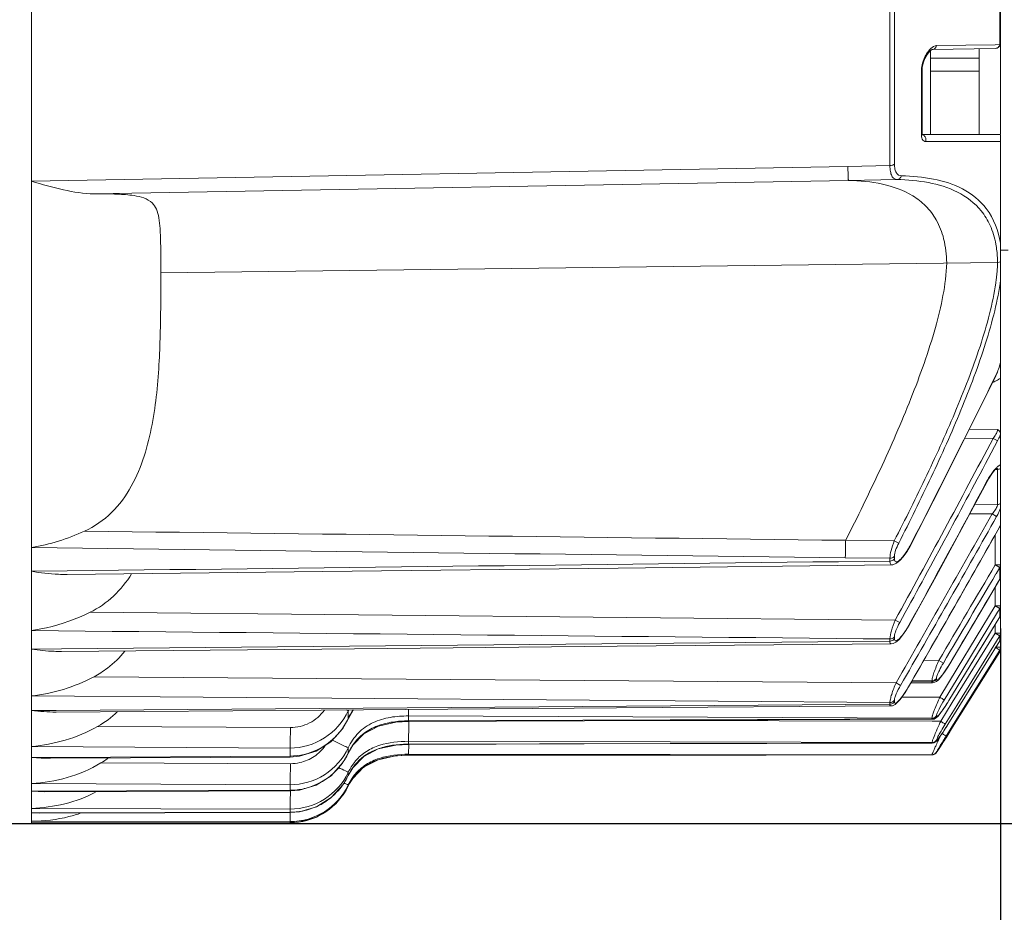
# Model space of a CAD drawing. Header units: millimetres. Extents: x 29170 to 33192, y 579 to 3108.
# Tile 25 of 256: x 30029 to 30121, y 1185 to 1267. Entities that reach past the tile are written whole.
import ezdxf

# ---------------------------------------------------------------- set-up
doc = ezdxf.new("R2010")
doc.units = ezdxf.units.MM
doc.layers.add('细实线', color=7, linetype='Continuous', lineweight=13)
doc.dimstyles.new('ISO-25', dxfattribs={"dimtxt": 15, "dimasz": 14, "dimexe": 3.5, "dimexo": 0, "dimgap": 3.5, "dimtad": 1, "dimtxsty": 'Standard', "dimcen": 2.5, "dimadec": 0, "dimazin": 0, "dimtfac": 1, "dimtmove": 0, "dimatfit": 3, "dimfxl": 1, "dimarcsym": 0})

# ---------------------------------------------------------------- blocks, each defined once
blk = doc.blocks.new('*D47')
at = {"layer": 'Defpoints', "color": 0, "transparency": 16777216}
for p in [(30120.214, 1210.92), (29995.214, 1196.344), (30120.214, 1126.513)]:
    blk.add_point(p, dxfattribs=at)
at = {"layer": '细实线', "color": 0, "lineweight": -2, "transparency": 16777216}
for p, q in [((30120.214, 1210.92), (30120.214, 1123.013)), ((29995.214, 1196.344), (29995.214, 1123.013)), ((30009.214, 1126.513), (30106.214, 1126.513))]:
    blk.add_line(p, q, dxfattribs=at)
at = {"layer": '细实线', "color": 0, "transparency": 16777216}
for points in [[(30009.214, 1128.846), (30009.214, 1124.18), (29995.214, 1126.513)], [(30106.214, 1128.846), (30106.214, 1124.18), (30120.214, 1126.513)]]:
    blk.add_solid(points, dxfattribs=at)
at = {"layer": '细实线', "color": 0, "transparency": 16777216, "insert": (30057.714, 1137.513), "char_height": 15, "attachment_point": 5}
blk.add_mtext('125mm', dxfattribs=at)
blk = doc.blocks.new('*D48')
at = {"layer": 'Defpoints', "color": 0, "transparency": 16777216}
for p in [(30123.914, 1267.39), (29995.214, 1195.758), (29995.214, 1069.455)]:
    blk.add_point(p, dxfattribs=at)
at = {"layer": '细实线', "color": 0, "lineweight": -2, "transparency": 16777216}
for p, q in [((30123.914, 1267.39), (30123.914, 1065.955)), ((29995.214, 1195.758), (29995.214, 1065.955)), ((30109.914, 1069.455), (30009.214, 1069.455))]:
    blk.add_line(p, q, dxfattribs=at)
at = {"layer": '细实线', "color": 0, "transparency": 16777216}
for points in [[(30009.214, 1071.788), (30009.214, 1067.121), (29995.214, 1069.455)], [(30109.914, 1071.788), (30109.914, 1067.121), (30123.914, 1069.455)]]:
    blk.add_solid(points, dxfattribs=at)
at = {"layer": '细实线', "color": 0, "transparency": 16777216, "insert": (30059.564, 1081.705), "char_height": 15, "attachment_point": 5}
blk.add_mtext('128,7mm', dxfattribs=at)
blk = doc.blocks.new('*D49')
at = {"layer": 'Defpoints', "color": 0, "transparency": 16777216}
for p in [(30077.714, 1565.813), (30025.214, 1192.813), (30232.632, 1192.813)]:
    blk.add_point(p, dxfattribs=at)
at = {"layer": '细实线', "color": 0, "lineweight": -2, "transparency": 16777216}
for p, q in [((30077.714, 1565.813), (30236.132, 1565.813)), ((30232.632, 1551.813), (30232.632, 1206.813)), ((30025.214, 1192.813), (30236.132, 1192.813))]:
    blk.add_line(p, q, dxfattribs=at)
at = {"layer": '细实线', "color": 0, "transparency": 16777216}
for points in [[(30230.298, 1551.813), (30234.965, 1551.813), (30232.632, 1565.813)], [(30230.298, 1206.813), (30234.965, 1206.813), (30232.632, 1192.813)]]:
    blk.add_solid(points, dxfattribs=at)
at = {"layer": '细实线', "color": 0, "transparency": 16777216, "insert": (30221.632, 1379.313), "char_height": 15, "attachment_point": 5, "rotation": 90}
blk.add_mtext('373mm', dxfattribs=at)
blk = doc.blocks.new('*D56')
at = {"layer": 'Defpoints', "color": 0, "transparency": 16777216}
for p in [(30123.914, 1265.896), (29811.485, 1134.704), (30123.914, 1017.963)]:
    blk.add_point(p, dxfattribs=at)
at = {"layer": '细实线', "color": 0, "lineweight": -2, "transparency": 16777216}
for p, q in [((30123.914, 1265.896), (30123.914, 1014.463)), ((29811.485, 1134.704), (29811.485, 1014.463)), ((29825.485, 1017.963), (30109.914, 1017.963))]:
    blk.add_line(p, q, dxfattribs=at)
at = {"layer": '细实线', "color": 0, "transparency": 16777216}
for points in [[(29825.485, 1020.296), (29825.485, 1015.63), (29811.485, 1017.963)], [(30109.914, 1020.296), (30109.914, 1015.63), (30123.914, 1017.963)]]:
    blk.add_solid(points, dxfattribs=at)
at = {"layer": '细实线', "color": 0, "transparency": 16777216, "insert": (29967.699, 1028.963), "char_height": 15, "attachment_point": 5}
blk.add_mtext('312.5mm', dxfattribs=at)

msp = doc.modelspace()

# ---------------------------------------------------------------- linework, layer by layer
at = {"layer": '细实线'}
for p, q in [((30109.937, 1253.928), (30109.933, 1316.109)), ((30110.361, 1254.06), (30110.361, 1316.916)), ((30030.214, 1192.813), (30030.214, 1302.841)), ((30120.138, 1268.185), (30120.138, 1265.161)), ((30120.214, 1268.321), (30120.214, 1265.304)), ((30119.718, 1265.154), (30114.278, 1265.067)), ((30120.138, 1265.161), (30119.718, 1265.154)), ((30120.214, 1265.304), (30120.214, 1256.869)), ((30113.714, 1262.686), (30113.714, 1264.612)), ((30119.722, 1264.804), (30113.861, 1264.702)), ((30118.214, 1264.778), (30118.214, 1256.813)), ((30112.943, 1263.034), (30113.019, 1263.436)), ((30113.019, 1263.436), (30113.173, 1263.858)), ((30118.214, 1263.913), (30113.714, 1263.913)), ((30112.937, 1262.903), (30112.861, 1262.766)), ((30112.861, 1262.766), (30112.861, 1256.825)), ((30112.937, 1262.903), (30112.943, 1263.034)), ((30112.937, 1262.903), (30112.937, 1256.973)), ((30113.714, 1262.686), (30118.214, 1262.686)), ((30113.714, 1262.686), (30113.714, 1256.813)), ((30112.937, 1256.973), (30112.861, 1256.825)), ((30112.955, 1256.796), (30112.937, 1256.973)), ((30120.214, 1256.813), (30112.937, 1256.813)), ((30120.214, 1220.499), (30120.214, 1256.813)), ((30113.27, 1256.162), (30120.214, 1256.149)), ((30109.937, 1253.928), (30106.03, 1253.857)), ((30106.03, 1253.857), (30030.214, 1252.482)), ((30106.083, 1252.55), (30036.023, 1251.308)), ((30110.594, 1252.63), (30106.082, 1252.55)), ((30042.214, 1241.315), (30042.214, 1246.206)), ((30120.214, 1246.063), (30120.914, 1246.063)), ((30119.941, 1244.939), (30042.214, 1243.98)), ((30119.92, 1234.744), (30119.749, 1234.395)), ((30117.332, 1229.449), (30119.937, 1229.42)), ((30119.927, 1229.326), (30119.937, 1229.42)), ((30116.915, 1228.62), (30119.521, 1228.59)), ((30119.068, 1226.725), (30119.937, 1228.368)), ((30119.521, 1228.59), (30119.901, 1228.388)), ((30119.901, 1228.388), (30119.937, 1228.368)), ((30119.734, 1225.709), (30119.814, 1225.71)), ((30119.814, 1225.71), (30119.937, 1225.711)), ((30119.872, 1225.836), (30119.839, 1225.845)), ((30119.876, 1225.839), (30119.898, 1225.855)), ((30119.937, 1222.458), (30119.937, 1225.711)), ((30118.964, 1224.598), (30118.947, 1224.605)), ((30117.827, 1222.477), (30119.937, 1222.458)), ((30119.927, 1222.379), (30119.937, 1222.458)), ((30117.352, 1221.591), (30119.431, 1221.573)), ((30119.431, 1221.573), (30119.846, 1221.335)), ((30119.589, 1220.877), (30119.846, 1221.335)), ((30120.214, 1215.764), (30120.214, 1220.498)), ((30119.722, 1216.849), (30119.722, 1219.629)), ((30105.829, 1219.123), (30110.339, 1219.07)), ((30110.339, 1219.07), (30110.754, 1218.859)), ((30111.844, 1218.636), (30111.823, 1218.645)), ((30105.794, 1217.501), (30109.937, 1217.45)), ((30109.937, 1217.197), (30109.937, 1217.45)), ((30110.361, 1217.391), (30110.361, 1217.644)), ((30084.7, 1216.549), (30110.104, 1216.85)), ((30110.104, 1216.85), (30110.211, 1216.86)), ((30120.214, 1216.85), (30119.722, 1216.85)), ((30119.722, 1216.85), (30120.091, 1216.63)), ((30119.792, 1216.012), (30120.138, 1216.601)), ((30120.091, 1216.63), (30120.138, 1216.601)), ((30120.138, 1216.601), (30120.138, 1215.511)), ((30033.51, 1216.284), (30030.214, 1216.245)), ((30120.138, 1215.511), (30120.142, 1215.503)), ((30120.214, 1209.038), (30120.214, 1215.762)), ((30119.722, 1213.031), (30119.722, 1214.792)), ((30116.2, 1207.228), (30119.722, 1213.031)), ((30120.214, 1213.031), (30119.722, 1213.031)), ((30119.722, 1213.031), (30120.08, 1212.812)), ((30119.938, 1212.445), (30120.138, 1212.774)), ((30120.106, 1212.795), (30120.138, 1212.775)), ((30120.138, 1212.774), (30120.138, 1212.02)), ((30120.211, 1212.984), (30120.214, 1213.031)), ((30110.429, 1211.712), (30035.636, 1212.435)), ((30120.138, 1212.02), (30115.412, 1204.244)), ((30116.618, 1206.974), (30119.938, 1212.445)), ((30120.138, 1212.02), (30120.139, 1212.015)), ((30110.429, 1211.712), (30110.845, 1211.481)), ((30111.756, 1211.293), (30111.741, 1211.3)), ((30119.722, 1210.502), (30119.722, 1211.329)), ((30110.361, 1209.97), (30110.361, 1210.168)), ((30115.73, 1204.048), (30119.722, 1210.502)), ((30116.147, 1203.789), (30120.078, 1210.143)), ((30120.214, 1210.502), (30119.722, 1210.502)), ((30119.722, 1210.502), (30120.072, 1210.284)), ((30120.072, 1210.284), (30120.138, 1210.241)), ((30120.078, 1210.143), (30120.138, 1210.24)), ((30120.138, 1210.24), (30120.138, 1209.796)), ((30109.937, 1209.763), (30032.992, 1209.034)), ((30084.611, 1209.282), (30110.054, 1209.522)), ((30109.937, 1209.763), (30109.937, 1209.961)), ((30110.055, 1209.522), (30110.054, 1209.522)), ((30110.055, 1209.522), (30110.24, 1209.551)), ((30110.366, 1209.899), (30110.361, 1209.97)), ((30120.138, 1209.796), (30116.345, 1203.667)), ((30120.214, 1209.184), (30119.722, 1209.184)), ((30119.722, 1209.184), (30120.079, 1208.959)), ((30032.992, 1209.034), (30030.214, 1209.008)), ((30115.69, 1201.796), (30120.138, 1208.919)), ((30120.138, 1208.773), (30115.756, 1201.755)), ((30120.079, 1208.959), (30120.138, 1208.919)), ((30120.138, 1208.919), (30120.138, 1208.773)), ((30114.485, 1207.97), (30113.09, 1207.979)), ((30114.485, 1207.97), (30114.9, 1207.72)), ((30115.504, 1207.651), (30115.498, 1207.654)), ((30110.511, 1205.889), (30036.01, 1206.452)), ((30114.57, 1204.547), (30116.2, 1207.228)), ((30114.985, 1204.29), (30116.618, 1206.974)), ((30110.511, 1205.889), (30110.926, 1205.646)), ((30111.669, 1205.501), (30111.659, 1205.505)), ((30111.891, 1205.888), (30113.894, 1205.9)), ((30111.95, 1205.992), (30113.843, 1206.003)), ((30113.843, 1206.079), (30112.007, 1206.09)), ((30113.843, 1206.003), (30113.843, 1206.079)), ((30113.894, 1205.9), (30114.02, 1205.914)), ((30114.02, 1205.914), (30114.257, 1206.022)), ((30114.267, 1206.226), (30114.267, 1206.302)), ((30109.937, 1204.054), (30030.214, 1204.665)), ((30114.57, 1204.547), (30111.052, 1204.561)), ((30109.937, 1203.899), (30032.479, 1203.327)), ((30084.53, 1203.554), (30110.014, 1203.741)), ((30109.937, 1203.899), (30109.937, 1204.054)), ((30110.014, 1203.741), (30110.164, 1203.761)), ((30110.361, 1204.115), (30110.361, 1204.27)), ((30114.655, 1202.312), (30115.73, 1204.048)), ((30114.864, 1203.393), (30115.065, 1203.689)), ((30115.07, 1202.05), (30116.147, 1203.789)), ((30116.345, 1203.667), (30115.326, 1202.022)), ((30115.415, 1204.242), (30115.412, 1204.244)), ((30032.479, 1203.327), (30030.214, 1203.31)), ((30059.623, 1203.278), (30059.434, 1203.37)), ((30059.623, 1202.565), (30059.623, 1203.278)), ((30065.214, 1202.808), (30065.214, 1202.352)), ((30113.843, 1202.603), (30065.214, 1202.808)), ((30114.267, 1202.779), (30114.267, 1202.831)), ((30114.679, 1203.136), (30114.864, 1203.393)), ((30054.25, 1201.733), (30036.347, 1201.836)), ((30059.623, 1202.565), (30059.639, 1202.56)), ((30065.214, 1202.352), (30113.843, 1202.55)), ((30065.214, 1202.352), (30065.222, 1202.303)), ((30113.869, 1202.314), (30085.428, 1202.383)), ((30113.843, 1202.55), (30113.843, 1202.603)), ((30113.869, 1202.498), (30113.843, 1202.55)), ((30113.869, 1202.498), (30113.869, 1202.498)), ((30114.655, 1202.312), (30113.869, 1202.314)), ((30115.156, 1200.939), (30115.69, 1201.796)), ((30115.328, 1202.022), (30115.326, 1202.022)), ((30114.527, 1200.806), (30114.673, 1201.014)), ((30114.673, 1201.014), (30114.84, 1201.26)), ((30114.84, 1201.26), (30115.022, 1201.539)), ((30115.756, 1201.755), (30115.241, 1200.93)), ((30054.215, 1199.833), (30030.214, 1199.974)), ((30065.214, 1200.455), (30065.214, 1200.186)), ((30113.843, 1200.332), (30065.214, 1200.455)), ((30065.214, 1200.186), (30113.843, 1200.301)), ((30065.214, 1200.186), (30065.218, 1200.169)), ((30113.843, 1200.301), (30113.843, 1200.332)), ((30113.853, 1200.283), (30113.843, 1200.301)), ((30113.853, 1200.283), (30113.853, 1200.283)), ((30114.267, 1200.534), (30114.267, 1200.565)), ((30114.681, 1200.043), (30114.771, 1200.185)), ((30114.771, 1200.185), (30114.868, 1200.338)), ((30031.968, 1198.965), (30054.215, 1199.087)), ((30054.215, 1199.087), (30054.215, 1199.833)), ((30054.215, 1199.087), (30054.226, 1198.997)), ((30054.226, 1198.997), (30055.099, 1199.067)), ((30059.623, 1199.347), (30059.623, 1199.844)), ((30059.623, 1199.347), (30059.631, 1199.345)), ((30065.214, 1199.25), (30065.214, 1199.161)), ((30113.843, 1199.207), (30065.214, 1199.25)), ((30065.214, 1199.161), (30113.843, 1199.196)), ((30065.214, 1199.161), (30065.215, 1199.159)), ((30113.843, 1199.196), (30113.843, 1199.207)), ((30113.844, 1199.194), (30113.843, 1199.196)), ((30114.267, 1199.431), (30114.267, 1199.441)), ((30030.214, 1198.956), (30031.968, 1198.965)), ((30031.969, 1198.877), (30054.226, 1198.997)), ((30054.25, 1198.375), (30036.655, 1198.446)), ((30059.623, 1197.277), (30059.623, 1197.57)), ((30059.623, 1197.277), (30059.626, 1197.276)), ((30059.626, 1197.276), (30060.047, 1198)), ((30054.215, 1196.426), (30030.214, 1196.526)), ((30054.215, 1195.906), (30054.215, 1196.426)), ((30059.421, 1195.92), (30059.623, 1196.302)), ((30059.623, 1196.302), (30059.75, 1196.549)), ((30059.623, 1196.302), (30059.623, 1196.399)), ((30059.75, 1196.55), (30060.041, 1197.015)), ((30030.214, 1195.816), (30031.455, 1195.82)), ((30031.455, 1195.777), (30030.214, 1195.816)), ((30031.455, 1195.82), (30054.215, 1195.906)), ((30031.455, 1195.777), (30054.223, 1195.862)), ((30054.215, 1195.906), (30054.223, 1195.862)), ((30054.223, 1195.862), (30055.108, 1195.932)), ((30054.215, 1194.168), (30030.214, 1194.228)), ((30030.214, 1193.808), (30030.937, 1193.81)), ((30030.937, 1193.796), (30030.214, 1193.808)), ((30030.937, 1193.81), (30054.215, 1193.86)), ((30030.937, 1193.796), (30054.22, 1193.845)), ((30054.215, 1193.86), (30054.215, 1194.168)), ((30054.215, 1193.86), (30054.22, 1193.845)), ((30025.214, 1192.813), (30030.214, 1192.813)), ((30054.215, 1193.001), (30030.214, 1193.024)), ((30030.411, 1192.884), (30030.214, 1192.885)), ((30030.214, 1192.885), (30030.411, 1192.885)), ((30030.411, 1192.885), (30054.215, 1192.899)), ((30030.411, 1192.884), (30054.217, 1192.898)), ((30054.215, 1192.899), (30054.215, 1193.001)), ((30054.215, 1192.899), (30054.217, 1192.898))]:
    msp.add_line(p, q, dxfattribs=at)
for points in [[(30113.173, 1263.858), (30113.388, 1264.245), (30113.641, 1264.552), (30113.697, 1264.601)], [(30113.697, 1264.601), (30113.849, 1264.697), (30113.861, 1264.702)], [(30112.951, 1256.772), (30112.968, 1256.754), (30112.955, 1256.796)], [(30111.844, 1218.636), (30114.669, 1224.154), (30117.559, 1229.901), (30119.774, 1234.384)], [(30119.341, 1225.219), (30119.557, 1225.509), (30119.743, 1225.72), (30119.876, 1225.839)], [(30118.964, 1224.598), (30119.114, 1224.864), (30119.341, 1225.219)], [(30111.756, 1211.293), (30114.22, 1215.8), (30116.825, 1220.609), (30118.964, 1224.598)], [(30111.669, 1205.501), (30114.782, 1210.929), (30117.983, 1216.552), (30120.214, 1220.498)], [(30111.174, 1217.591), (30111.501, 1218.047), (30111.844, 1218.636)], [(30110.211, 1216.86), (30110.547, 1216.992), (30110.854, 1217.235), (30111.174, 1217.591)], [(30033.514, 1215.949), (30057.221, 1216.225), (30084.7, 1216.549)], [(30115.504, 1207.651), (30117.019, 1210.211), (30118.783, 1213.197), (30120.145, 1215.508)], [(30115.415, 1204.242), (30116.957, 1206.777), (30118.754, 1209.732), (30120.141, 1212.018)], [(30111.115, 1210.306), (30111.426, 1210.745), (30111.756, 1211.293)], [(30110.24, 1209.551), (30110.54, 1209.707), (30110.817, 1209.956), (30111.115, 1210.306)], [(30032.994, 1208.802), (30057.16, 1209.026), (30084.611, 1209.282)], [(30115.066, 1206.963), (30115.305, 1207.327), (30115.504, 1207.651)], [(30114.257, 1206.022), (30114.44, 1206.176), (30114.627, 1206.38)], [(30114.627, 1206.38), (30114.837, 1206.644), (30115.066, 1206.963)], [(30111.142, 1204.68), (30111.411, 1205.077), (30111.669, 1205.501)], [(30110.649, 1204.08), (30110.885, 1204.343), (30111.142, 1204.68)], [(30110.164, 1203.761), (30110.427, 1203.889), (30110.649, 1204.08)], [(30115.065, 1203.689), (30115.275, 1204.017), (30115.415, 1204.242)], [(30032.48, 1203.176), (30057.106, 1203.354), (30084.53, 1203.554)], [(30059.639, 1202.56), (30060.082, 1203.35), (30060.107, 1203.376)], [(30114.236, 1202.636), (30114.374, 1202.764), (30114.516, 1202.927), (30114.679, 1203.136)], [(30055.099, 1199.067), (30056.641, 1199.534), (30058.019, 1200.413), (30059.126, 1201.648), (30059.639, 1202.56)], [(30059.631, 1199.345), (30060.06, 1200.093), (30061.079, 1201.152), (30062.427, 1201.868), (30064.034, 1202.234), (30065.222, 1202.303)], [(30065.222, 1202.303), (30081.578, 1202.368), (30098.586, 1202.436), (30113.869, 1202.498)], [(30113.87, 1202.498), (30114.041, 1202.527), (30114.236, 1202.636)], [(30115.022, 1201.539), (30115.216, 1201.844), (30115.328, 1202.022)], [(30114.868, 1200.338), (30114.971, 1200.499), (30115.077, 1200.669), (30115.241, 1200.93)], [(30060.047, 1198), (30061.064, 1199.041), (30062.417, 1199.745), (30064.029, 1200.103), (30065.218, 1200.169)], [(30065.218, 1200.169), (30081.54, 1200.207), (30098.52, 1200.247), (30113.853, 1200.283)], [(30113.852, 1200.283), (30114.015, 1200.31), (30114.187, 1200.405)], [(30114.187, 1200.405), (30114.298, 1200.511), (30114.403, 1200.64), (30114.527, 1200.806)], [(30114.52, 1199.794), (30114.597, 1199.912), (30114.681, 1200.043)], [(30055.108, 1195.932), (30056.655, 1196.394), (30058.031, 1197.262), (30059.132, 1198.475), (30059.631, 1199.345)], [(30060.041, 1197.015), (30061.056, 1198.045), (30062.411, 1198.743), (30064.023, 1199.095), (30065.215, 1199.159)], [(30065.215, 1199.159), (30081.503, 1199.17), (30098.454, 1199.183), (30113.844, 1199.194)], [(30113.844, 1199.194), (30114.007, 1199.222), (30114.14, 1199.291), (30114.221, 1199.364), (30114.262, 1199.414), (30114.298, 1199.463), (30114.341, 1199.524), (30114.392, 1199.6), (30114.452, 1199.69), (30114.52, 1199.794)], [(30113.844, 1199.194), (30113.999, 1199.219), (30114.003, 1199.221)], [(30054.22, 1193.845), (30055.111, 1193.914), (30056.663, 1194.373), (30058.039, 1195.234), (30059.137, 1196.434), (30059.625, 1197.277)], [(30054.217, 1192.898), (30055.108, 1192.965), (30056.665, 1193.422), (30058.043, 1194.28), (30059.141, 1195.475), (30059.422, 1195.919)]]:
    msp.add_lwpolyline(points, dxfattribs=at)
for centre, radius, start, end in [((30119.714, 1265.304), 0.5, 271, 0), ((30115.794, 1262.781), 2.886, 144.09996, 148.34275), ((30114.822, 1262.764), 1.962, 175.87596, 179.93427), ((29972.252, 1245.544), 69.956, 0.54158, 1.02168), ((30101.681, 1245.636), 18.28, 352.87773, 354.0571), ((30118.146, 1235.284), 1.854, 339.81762, 343.07152), ((29367.45, 1603.109), 837.797, 332.68396, 333.889766), ((30118.709, 1236.107), 2.431, 302.33846, 308.25448), ((29069.879, 1783.126), 1187.122, 331.226796, 332.152104), ((29054.469, 1791.193), 1204.988, 331.243149, 332.066759), ((30119.937, 1226.286), 0.575, 269.99536, 284.56387), ((30125.203, 1221.269), 7.091, 148.43397, 151.92535), ((29020.938, 1810.622), 1244.604, 331.2142, 331.910772), ((30119.937, 1223.018), 0.559, 270.00064, 284.97907), ((28508.627, 2127.385), 1848.022, 330.089998, 330.649404), ((28507.591, 2127.664), 1849.541, 330.098411, 330.641211), ((28484.562, 2142.17), 1877.441, 330.07242, 330.599908), ((30026.795, 1238.076), 19.926, 279.8792, 294.70821), ((27604.197, 2694.788), 2917.562, 329.362172, 329.564614), ((27568.675, 2715.475), 2959.153, 329.367976, 329.55438), ((27549.663, 2728.286), 2982.588, 329.347072, 329.522355), ((30119.765, 1215.762), 0.449, 348.25549, 359.97624), ((30117.18, 1208.181), 5.464, 57.62239, 57.94066), ((30119.731, 1212.281), 0.483, 327.29395, 338.63734), ((30119.737, 1212.278), 0.477, 338.66497, 348.60365), ((30119.738, 1212.278), 0.475, 348.62855, 359.98131), ((30119.719, 1210.06), 0.495, 327.77487, 338.50826), ((30119.713, 1209.038), 0.501, 327.99214, 338.70604), ((30031.698, 1214.602), 9.221, 297.87873, 307.16429), ((30031.818, 1209.871), 9.223, 299.40878, 313.75373), ((30065.097, 1200.867), 5.982, 155.18509, 156.22746), ((30054.04, 1205.201), 6.174, 321.68715, 334.72718), ((29958.943, 1202.686), 106.306, 359.4877, 359.79265), ((30151.302, 1185.278), 40.413, 155.07085, 155.29243), ((30217.006, 1153.283), 112.936, 155.05067, 155.24557), ((30161.984, 1171.632), 55.243, 147.96022, 149.04096), ((30064.27, 1197.235), 5.104, 145.06995, 152.01294), ((30065.13, 1190.553), 9.63, 93.2122, 97.25224), ((30065.235, 1188.712), 11.474, 90.10664, 93.22238), ((30194.186, 1163.782), 87.818, 155.23198, 155.56956), ((30054.114, 1201.974), 6.103, 322.78488, 334.50824), ((30064.597, 1197.057), 5.477, 151.97049, 155.27421), ((30064.444, 1194.025), 6.084, 107.55321, 110.08891), ((30031.938, 1206.304), 9.165, 300.97995, 305.68724), ((30054.264, 1202.29), 3.915, 269.7998, 282.83394), ((30054.159, 1201.942), 6.048, 317.2174, 322.76798), ((30063.754, 1195.419), 4.522, 137.14472, 143.67534), ((30063.687, 1195.764), 4.438, 139.70044, 140.58317), ((30054.222, 1200.154), 5.987, 269.9331, 334.4295), ((30054.184, 1201.914), 6.01, 283.5981, 317.25442), ((30054.163, 1199.896), 6.055, 323.31003, 334.37262), ((30064.403, 1195.012), 5.29, 153.71013, 154.65042), ((30063.748, 1194.489), 4.541, 140.22982, 145.76772), ((30063.737, 1194.401), 4.527, 140.33712, 144.93644), ((30054.219, 1198.997), 5.996, 269.9666, 334.32707), ((30054.188, 1199.88), 6.025, 314.01381, 323.29165), ((30064.092, 1194.259), 4.956, 145.81208, 154.41271), ((30064.001, 1194.218), 4.848, 144.95691, 151.26135), ((30054.197, 1201.89), 5.984, 270.17503, 282.88692), ((30054.212, 1198.902), 6.003, 270.03199, 330.20893), ((29950.403, 1196.372), 103.847, 359.4899, 359.71599), ((30054.206, 1201.845), 5.938, 282.9012, 283.54783), ((30054.195, 1199.873), 6.015, 308.83188, 314.00994), ((30054.186, 1199.889), 6.034, 295.46238, 308.80867), ((30054.204, 1199.871), 6.011, 270.10853, 281.29748), ((30054.207, 1199.848), 5.987, 281.31045, 288.58291), ((30054.202, 1199.862), 6.002, 288.5849, 295.43201), ((30030.214, 1211.772), 18.959, 269.99872, 270.60789), ((30030.214, 1211.771), 18.958, 269.99871, 270.60931), ((30030.229, 1210.769), 17.956, 270.59466, 272.70144), ((30030.226, 1210.899), 18.086, 270.60073, 272.33159)]:
    msp.add_arc(centre, radius, start, end, dxfattribs=at)
for points, knots in [([(30114.278, 1265.067), (30114.226, 1265.067), (30113.979, 1265.017), (30113.778, 1264.845), (30113.643, 1264.702)], [0, 0, 0, 0, 0.206543, 1, 1, 1, 1]), ([(30113.337, 1264.296), (30113.312, 1264.255), (30113.213, 1264.087), (30113.129, 1263.909), (30113.075, 1263.771)], [0, 0, 0, 0, 0.240818, 1, 1, 1, 1]), ([(30113.075, 1263.771), (30112.991, 1263.561), (30112.907, 1263.272), (30112.871, 1262.976), (30112.866, 1262.905)], [0, 0, 0, 0, 0.760245, 1, 1, 1, 1]), ([(30112.941, 1256.389), (30112.973, 1256.323), (30113.061, 1256.203), (30113.204, 1256.163), (30113.27, 1256.162)], [0, 0, 0, 0, 0.530507, 1, 1, 1, 1]), ([(30109.937, 1253.928), (30109.978, 1253.928), (30110.127, 1253.938), (30110.28, 1253.988), (30110.361, 1254.06)], [0, 0, 0, 0, 0.279491, 1, 1, 1, 1]), ([(30110.594, 1252.63), (30110.501, 1252.632), (30110.296, 1252.701), (30110.083, 1252.991), (30109.961, 1253.414), (30109.937, 1253.744), (30109.937, 1253.928)], [0, 0, 0, 0, 0.175626, 0.380695, 0.652679, 1, 1, 1, 1]), ([(30111.01, 1252.977), (30110.92, 1252.979), (30110.728, 1253.028), (30110.508, 1253.264), (30110.383, 1253.625), (30110.36, 1253.905), (30110.361, 1254.06)], [0, 0, 0, 0, 0.193191, 0.402469, 0.666314, 1, 1, 1, 1]), ([(30106.082, 1252.55), (30106.077, 1252.558), (30106.079, 1252.594), (30106.069, 1252.661), (30106.066, 1252.773), (30106.055, 1252.996), (30106.044, 1253.363), (30106.035, 1253.678), (30106.03, 1253.857)], [0, 0, 0, 0, 0.021718, 0.075389, 0.160367, 0.275568, 0.589968, 1, 1, 1, 1]), ([(30036.023, 1251.308), (30035.066, 1251.308), (30033.093, 1251.635), (30031.192, 1252.18), (30030.213, 1252.482)], [0, 0, 0, 0, 0.482892, 1, 1, 1, 1]), ([(30106.083, 1252.55), (30107.14, 1252.529), (30109.205, 1252.342), (30111.683, 1251.474), (30113.327, 1250.202), (30114.352, 1248.848), (30115.053, 1247.027), (30115.193, 1245.638), (30115.214, 1244.881)], [0, 0, 0, 0, 0.235088, 0.458795, 0.571754, 0.692672, 0.83166, 1, 1, 1, 1]), ([(30110.594, 1252.63), (30110.686, 1252.632), (30110.878, 1252.709), (30110.982, 1252.883), (30111.01, 1252.977)], [0, 0, 0, 0, 0.483574, 1, 1, 1, 1]), ([(30119.775, 1246.633), (30119.664, 1247.229), (30119.338, 1248.327), (30118.253, 1250.12), (30116.274, 1251.628), (30113.498, 1252.449), (30111.577, 1252.611), (30110.594, 1252.63)], [0, 0, 0, 0, 0.151934, 0.283414, 0.519275, 0.753982, 1, 1, 1, 1]), ([(30120.214, 1246.72), (30120.022, 1247.86), (30119.244, 1249.946), (30116.763, 1251.922), (30113.953, 1252.785), (30112.006, 1252.956), (30111.01, 1252.977)], [0, 0, 0, 0, 0.284781, 0.520691, 0.754524, 1, 1, 1, 1]), ([(30042.196, 1246.792), (30042.188, 1247.218), (30042.167, 1247.986), (30042.069, 1249.021), (30041.865, 1249.85), (30041.233, 1250.812), (30039.791, 1251.18), (30037.985, 1251.296), (30036.74, 1251.308), (30036.023, 1251.308)], [0, 0, 0, 0, 0.136991, 0.24616, 0.333213, 0.408883, 0.603387, 0.769983, 1, 1, 1, 1]), ([(30119.942, 1244.939), (30119.939, 1245.089), (30119.917, 1245.656), (30119.852, 1246.222), (30119.775, 1246.633)], [0, 0, 0, 0, 0.263706, 1, 1, 1, 1]), ([(30115.214, 1244.881), (30115.145, 1242.849), (30114.219, 1238.543), (30111.932, 1232.185), (30109.054, 1225.628), (30106.928, 1221.288), (30105.829, 1219.124)], [0, 0, 0, 0, 0.221225, 0.473939, 0.735811, 1, 1, 1, 1]), ([(30119.863, 1243.743), (30119.873, 1243.845), (30119.911, 1244.243), (30119.934, 1244.642), (30119.941, 1244.939)], [0, 0, 0, 0, 0.25728, 1, 1, 1, 1]), ([(30110.339, 1219.07), (30111.377, 1221.091), (30113.396, 1225.146), (30116.168, 1231.273), (30118.141, 1236.408), (30119.309, 1240.444), (30119.701, 1242.414), (30119.82, 1243.369)], [0, 0, 0, 0, 0.260349, 0.518842, 0.770463, 0.889729, 1, 1, 1, 1]), ([(30110.754, 1218.859), (30111.792, 1220.891), (30113.808, 1224.969), (30116.571, 1231.132), (30118.531, 1236.299), (30119.694, 1240.362), (30120.088, 1242.346), (30120.214, 1243.309)], [0, 0, 0, 0, 0.260161, 0.518449, 0.76992, 0.88927, 1, 1, 1, 1]), ([(30042.209, 1241.315), (30042.197, 1239.472), (30042.124, 1235.653), (30041.678, 1230.825), (30040.74, 1226.921), (30039.579, 1224.088), (30037.764, 1221.583), (30036.048, 1220.399), (30035.124, 1219.975)], [0, 0, 0, 0, 0.233766, 0.484785, 0.612991, 0.741897, 0.870974, 1, 1, 1, 1]), ([(30119.92, 1234.744), (30119.994, 1234.932), (30120.125, 1235.274), (30120.214, 1235.638), (30120.214, 1235.804)], [0, 0, 0, 0, 0.549228, 1, 1, 1, 1]), ([(30119.484, 1233.792), (30119.531, 1233.81), (30119.712, 1233.884), (30119.887, 1233.975), (30120.009, 1234.053)], [0, 0, 0, 0, 0.259665, 1, 1, 1, 1]), ([(30119.521, 1228.59), (30119.616, 1228.71), (30119.776, 1228.941), (30119.902, 1229.2), (30119.927, 1229.326)], [0, 0, 0, 0, 0.542054, 1, 1, 1, 1]), ([(30119.937, 1229.42), (30119.977, 1229.389), (30120.109, 1229.276), (30120.214, 1229.105), (30120.214, 1228.98)], [0, 0, 0, 0, 0.287209, 1, 1, 1, 1]), ([(30119.937, 1228.368), (30120.016, 1228.518), (30120.113, 1228.72), (30120.195, 1228.929), (30120.214, 1228.979)], [0, 0, 0, 0, 0.758612, 1, 1, 1, 1]), ([(30119.83, 1225.862), (30119.8, 1225.833), (30119.671, 1225.697), (30119.553, 1225.55), (30119.467, 1225.434)], [0, 0, 0, 0, 0.226321, 1, 1, 1, 1]), ([(30120.214, 1226.117), (30120.151, 1226.11), (30120.01, 1226.029), (30119.896, 1225.927), (30119.83, 1225.862)], [0, 0, 0, 0, 0.405042, 1, 1, 1, 1]), ([(30119.937, 1225.711), (30119.937, 1225.726), (30119.936, 1225.774), (30119.903, 1225.823), (30119.872, 1225.836)], [0, 0, 0, 0, 0.307843, 1, 1, 1, 1]), ([(30119.467, 1225.434), (30119.441, 1225.399), (30119.334, 1225.251), (30119.234, 1225.098), (30119.162, 1224.98)], [0, 0, 0, 0, 0.240577, 1, 1, 1, 1]), ([(30119.431, 1221.573), (30119.544, 1221.707), (30119.733, 1221.96), (30119.896, 1222.241), (30119.927, 1222.379)], [0, 0, 0, 0, 0.553693, 1, 1, 1, 1]), ([(30119.846, 1221.335), (30119.882, 1221.399), (30120.016, 1221.646), (30120.137, 1221.901), (30120.214, 1222.095)], [0, 0, 0, 0, 0.259476, 1, 1, 1, 1]), ([(30105.829, 1219.123), (30105.827, 1218.966), (30105.819, 1218.425), (30105.808, 1217.885), (30105.794, 1217.501)], [0, 0, 0, 0, 0.29103, 1, 1, 1, 1]), ([(30109.937, 1217.45), (30109.939, 1217.693), (30110.053, 1218.246), (30110.226, 1218.776), (30110.339, 1219.07)], [0, 0, 0, 0, 0.435578, 1, 1, 1, 1]), ([(30110.361, 1217.644), (30110.36, 1217.831), (30110.475, 1218.253), (30110.645, 1218.644), (30110.754, 1218.859)], [0, 0, 0, 0, 0.43602, 1, 1, 1, 1]), ([(30111.823, 1218.645), (30111.768, 1218.538), (30111.551, 1218.147), (30111.296, 1217.774), (30111.079, 1217.53)], [0, 0, 0, 0, 0.269206, 1, 1, 1, 1]), ([(30109.937, 1217.45), (30109.978, 1217.45), (30110.136, 1217.466), (30110.29, 1217.551), (30110.361, 1217.644)], [0, 0, 0, 0, 0.264867, 1, 1, 1, 1]), ([(30109.937, 1217.197), (30109.978, 1217.197), (30110.136, 1217.212), (30110.29, 1217.298), (30110.361, 1217.391)], [0, 0, 0, 0, 0.264757, 1, 1, 1, 1]), ([(30110.389, 1217.221), (30110.384, 1217.232), (30110.365, 1217.287), (30110.361, 1217.345), (30110.361, 1217.391)], [0, 0, 0, 0, 0.211789, 1, 1, 1, 1]), ([(30111.079, 1217.53), (30111.009, 1217.451), (30110.876, 1217.315), (30110.686, 1217.173), (30110.498, 1217.101), (30110.407, 1217.18), (30110.389, 1217.221)], [0, 0, 0, 0, 0.368144, 0.651834, 0.843262, 1, 1, 1, 1]), ([(30110.104, 1216.85), (30110.054, 1216.85), (30109.972, 1216.922), (30109.944, 1217.057), (30109.937, 1217.146), (30109.937, 1217.197)], [0, 0, 0, 0, 0.360808, 0.635419, 1, 1, 1, 1]), ([(30033.514, 1215.949), (30033.242, 1215.945), (30032.136, 1215.968), (30031.035, 1216.107), (30030.213, 1216.245)], [0, 0, 0, 0, 0.246501, 1, 1, 1, 1]), ([(30039.505, 1216.012), (30039.034, 1215.261), (30037.913, 1213.856), (30036.431, 1212.829), (30035.636, 1212.435)], [0, 0, 0, 0, 0.50016, 1, 1, 1, 1]), ([(30030.213, 1210.743), (30030.677, 1210.813), (30032.543, 1211.159), (30034.356, 1211.799), (30035.636, 1212.435)], [0, 0, 0, 0, 0.246852, 1, 1, 1, 1]), ([(30109.937, 1209.961), (30109.939, 1210.217), (30110.093, 1210.815), (30110.295, 1211.386), (30110.429, 1211.712)], [0, 0, 0, 0, 0.420046, 1, 1, 1, 1]), ([(30110.361, 1210.168), (30110.361, 1210.365), (30110.517, 1210.821), (30110.714, 1211.243), (30110.845, 1211.481)], [0, 0, 0, 0, 0.421018, 1, 1, 1, 1]), ([(30111.741, 1211.3), (30111.676, 1211.182), (30111.427, 1210.757), (30111.144, 1210.349), (30110.9, 1210.089)], [0, 0, 0, 0, 0.274692, 1, 1, 1, 1]), ([(30109.937, 1209.961), (30109.978, 1209.961), (30110.138, 1209.978), (30110.292, 1210.071), (30110.361, 1210.168)], [0, 0, 0, 0, 0.261595, 1, 1, 1, 1]), ([(30110.9, 1210.089), (30110.839, 1210.024), (30110.728, 1209.919), (30110.579, 1209.806), (30110.415, 1209.771), (30110.373, 1209.86), (30110.366, 1209.899)], [0, 0, 0, 0, 0.381325, 0.658638, 0.830589, 1, 1, 1, 1]), ([(30110.054, 1209.522), (30110.019, 1209.522), (30109.932, 1209.601), (30109.937, 1209.702), (30109.937, 1209.763)], [0, 0, 0, 0, 0.363084, 1, 1, 1, 1]), ([(30109.937, 1209.763), (30109.978, 1209.763), (30110.138, 1209.78), (30110.292, 1209.873), (30110.361, 1209.97)], [0, 0, 0, 0, 0.261508, 1, 1, 1, 1]), ([(30032.994, 1208.802), (30032.764, 1208.8), (30031.834, 1208.815), (30030.906, 1208.909), (30030.213, 1209.008)], [0, 0, 0, 0, 0.247442, 1, 1, 1, 1]), ([(30113.843, 1206.079), (30113.844, 1206.18), (30113.904, 1206.436), (30114.101, 1207.072), (30114.319, 1207.597), (30114.485, 1207.97)], [0, 0, 0, 0, 0.151795, 0.388633, 1, 1, 1, 1]), ([(30114.432, 1206.827), (30114.463, 1206.898), (30114.606, 1207.203), (30114.768, 1207.497), (30114.9, 1207.72)], [0, 0, 0, 0, 0.230103, 1, 1, 1, 1]), ([(30115.498, 1207.654), (30115.442, 1207.56), (30115.228, 1207.21), (30114.998, 1206.869), (30114.813, 1206.63)], [0, 0, 0, 0, 0.265337, 1, 1, 1, 1]), ([(30030.214, 1204.665), (30031.21, 1204.788), (30033.21, 1205.196), (30035.102, 1205.972), (30036.01, 1206.452)], [0, 0, 0, 0, 0.494483, 1, 1, 1, 1]), ([(30114.267, 1206.302), (30114.267, 1206.374), (30114.32, 1206.554), (30114.387, 1206.724), (30114.432, 1206.827)], [0, 0, 0, 0, 0.390772, 1, 1, 1, 1]), ([(30114.813, 1206.63), (30114.714, 1206.5), (30114.573, 1206.33), (30114.403, 1206.177), (30114.319, 1206.141), (30114.295, 1206.152)], [0, 0, 0, 0, 0.679686, 0.889687, 1, 1, 1, 1]), ([(30109.937, 1204.054), (30109.938, 1204.16), (30109.987, 1204.417), (30110.161, 1205.035), (30110.358, 1205.537), (30110.511, 1205.889)], [0, 0, 0, 0, 0.16511, 0.403693, 1, 1, 1, 1]), ([(30110.361, 1204.27), (30110.36, 1204.352), (30110.41, 1204.552), (30110.584, 1205.018), (30110.778, 1205.389), (30110.926, 1205.646)], [0, 0, 0, 0, 0.165234, 0.405778, 1, 1, 1, 1]), ([(30111.659, 1205.505), (30111.603, 1205.407), (30111.386, 1205.044), (30111.147, 1204.693), (30110.952, 1204.452)], [0, 0, 0, 0, 0.266308, 1, 1, 1, 1]), ([(30113.894, 1205.9), (30113.886, 1205.9), (30113.844, 1205.913), (30113.843, 1205.969), (30113.843, 1206.003)], [0, 0, 0, 0, 0.181591, 1, 1, 1, 1]), ([(30114.295, 1206.152), (30114.279, 1206.16), (30114.268, 1206.191), (30114.267, 1206.217), (30114.267, 1206.226)], [0, 0, 0, 0, 0.666778, 1, 1, 1, 1]), ([(30113.968, 1203.082), (30114.005, 1203.188), (30114.188, 1203.684), (30114.397, 1204.169), (30114.57, 1204.547)], [0, 0, 0, 0, 0.213794, 1, 1, 1, 1]), ([(30114.57, 1204.547), (30114.619, 1204.517), (30114.758, 1204.431), (30114.9, 1204.35), (30114.985, 1204.29)], [0, 0, 0, 0, 0.356469, 1, 1, 1, 1]), ([(30110.014, 1203.741), (30110.002, 1203.741), (30109.938, 1203.762), (30109.937, 1203.847), (30109.937, 1203.899)], [0, 0, 0, 0, 0.180241, 1, 1, 1, 1]), ([(30110.391, 1204.012), (30110.386, 1204.017), (30110.363, 1204.046), (30110.361, 1204.086), (30110.361, 1204.115)], [0, 0, 0, 0, 0.194927, 1, 1, 1, 1]), ([(30110.952, 1204.452), (30110.847, 1204.321), (30110.728, 1204.17), (30110.448, 1203.961), (30110.391, 1204.012)], [0, 0, 0, 0, 0.688842, 1, 1, 1, 1]), ([(30114.388, 1203.192), (30114.425, 1203.274), (30114.608, 1203.649), (30114.815, 1204.011), (30114.985, 1204.29)], [0, 0, 0, 0, 0.215926, 1, 1, 1, 1]), ([(30115.412, 1204.244), (30115.364, 1204.165), (30115.179, 1203.866), (30114.985, 1203.572), (30114.835, 1203.36)], [0, 0, 0, 0, 0.26067, 1, 1, 1, 1]), ([(30059.623, 1203.278), (30059.147, 1202.273), (30057.606, 1200.485), (30055.329, 1199.829), (30054.215, 1199.833)], [0, 0, 0, 0, 0.499522, 1, 1, 1, 1]), ([(30057.416, 1203.352), (30057.054, 1202.861), (30056.098, 1202.027), (30054.859, 1201.729), (30054.25, 1201.733)], [0, 0, 0, 0, 0.500228, 1, 1, 1, 1]), ([(30065.214, 1202.808), (30064.653, 1202.811), (30063.53, 1202.74), (30061.896, 1202.279), (30060.484, 1201.306), (30059.856, 1200.351), (30059.623, 1199.844)], [0, 0, 0, 0, 0.250543, 0.500898, 0.750558, 1, 1, 1, 1]), ([(30065.214, 1202.808), (30065.216, 1202.837), (30065.226, 1203.029), (30065.23, 1203.222), (30065.233, 1203.384)], [0, 0, 0, 0, 0.153399, 1, 1, 1, 1]), ([(30113.843, 1202.603), (30113.843, 1202.614), (30113.848, 1202.674), (30113.863, 1202.734), (30113.875, 1202.782)], [0, 0, 0, 0, 0.182992, 1, 1, 1, 1]), ([(30113.875, 1202.782), (30113.881, 1202.803), (30113.909, 1202.904), (30113.942, 1203.004), (30113.968, 1203.082)], [0, 0, 0, 0, 0.214514, 1, 1, 1, 1]), ([(30114.835, 1203.36), (30114.764, 1203.259), (30114.662, 1203.118), (30114.525, 1202.949), (30114.443, 1202.854), (30114.371, 1202.787), (30114.325, 1202.745), (30114.271, 1202.736), (30114.267, 1202.767), (30114.267, 1202.779)], [0, 0, 0, 0, 0.419057, 0.59379, 0.738784, 0.849136, 0.921281, 0.958415, 1, 1, 1, 1]), ([(30114.267, 1202.831), (30114.267, 1202.879), (30114.308, 1203.003), (30114.355, 1203.119), (30114.388, 1203.192)], [0, 0, 0, 0, 0.371569, 1, 1, 1, 1]), ([(30030.214, 1199.974), (30031.27, 1200.076), (30033.397, 1200.466), (30035.4, 1201.303), (30036.347, 1201.836)], [0, 0, 0, 0, 0.494017, 1, 1, 1, 1]), ([(30060.085, 1200.157), (30060.362, 1200.552), (30061.042, 1201.262), (30062.34, 1201.947), (30063.76, 1202.288), (30064.73, 1202.35), (30065.214, 1202.352)], [0, 0, 0, 0, 0.249233, 0.49904, 0.749459, 1, 1, 1, 1]), ([(30114.156, 1201.189), (30114.188, 1201.266), (30114.329, 1201.595), (30114.475, 1201.921), (30114.589, 1202.17)], [0, 0, 0, 0, 0.233167, 1, 1, 1, 1]), ([(30115.326, 1202.022), (30115.206, 1201.827), (30114.969, 1201.457), (30114.701, 1201.047), (30114.476, 1200.743), (30114.412, 1200.647), (30114.267, 1200.495), (30114.267, 1200.534)], [0, 0, 0, 0, 0.375127, 0.70616, 0.83805, 0.936099, 1, 1, 1, 1]), ([(30114.574, 1201.209), (30114.611, 1201.276), (30114.772, 1201.559), (30114.939, 1201.838), (30115.07, 1202.05)], [0, 0, 0, 0, 0.234286, 1, 1, 1, 1]), ([(30114.655, 1202.312), (30114.75, 1202.253), (30114.886, 1202.163), (30115.029, 1202.082), (30115.07, 1202.05)], [0, 0, 0, 0, 0.681563, 1, 1, 1, 1]), ([(30054.215, 1199.833), (30054.229, 1200.075), (30054.239, 1200.709), (30054.248, 1201.342), (30054.25, 1201.733)], [0, 0, 0, 0, 0.382871, 1, 1, 1, 1]), ([(30054.215, 1199.087), (30055.104, 1199.09), (30056.904, 1199.51), (30058.333, 1200.677), (30058.884, 1201.373)], [0, 0, 0, 0, 0.500217, 1, 1, 1, 1]), ([(30065.214, 1200.455), (30065.231, 1200.595), (30065.23, 1201.024), (30065.242, 1201.45), (30065.245, 1201.736)], [0, 0, 0, 0, 0.3306, 1, 1, 1, 1]), ([(30113.88, 1200.48), (30113.894, 1200.524), (30113.979, 1200.764), (30114.075, 1200.999), (30114.156, 1201.189)], [0, 0, 0, 0, 0.184627, 1, 1, 1, 1]), ([(30114.267, 1200.565), (30114.267, 1200.592), (30114.298, 1200.668), (30114.392, 1200.884), (30114.496, 1201.07), (30114.574, 1201.209)], [0, 0, 0, 0, 0.114311, 0.330923, 1, 1, 1, 1]), ([(30115.241, 1200.93), (30115.126, 1200.746), (30114.91, 1200.402), (30114.642, 1199.981), (30114.469, 1199.716), (30114.356, 1199.545), (30114.323, 1199.5), (30114.267, 1199.421), (30114.267, 1199.431)], [0, 0, 0, 0, 0.363467, 0.687696, 0.819458, 0.92051, 0.982678, 1, 1, 1, 1]), ([(30114.785, 1201.176), (30114.872, 1201.121), (30114.989, 1201.053), (30115.107, 1200.968), (30115.148, 1200.948), (30115.156, 1200.939)], [0, 0, 0, 0, 0.703042, 0.916889, 1, 1, 1, 1]), ([(30057.487, 1200.055), (30057.209, 1199.663), (30056.507, 1198.972), (30055.602, 1198.579), (30055.133, 1198.473)], [0, 0, 0, 0, 0.500083, 1, 1, 1, 1]), ([(30059.622, 1199.844), (30059.471, 1199.929), (30058.973, 1200.152), (30058.485, 1200.392), (30058.149, 1200.55)], [0, 0, 0, 0, 0.318633, 1, 1, 1, 1]), ([(30065.214, 1200.455), (30064.316, 1200.458), (30062.943, 1200.32), (30061.286, 1199.577), (30060.593, 1198.977), (30060.302, 1198.634)], [0, 0, 0, 0, 0.49957, 0.749937, 1, 1, 1, 1]), ([(30065.214, 1199.249), (30065.222, 1199.275), (30065.22, 1199.365), (30065.233, 1199.544), (30065.236, 1199.818), (30065.24, 1200.03), (30065.242, 1200.15)], [0, 0, 0, 0, 0.088354, 0.292797, 0.60236, 1, 1, 1, 1]), ([(30113.843, 1200.332), (30113.843, 1200.34), (30113.851, 1200.391), (30113.866, 1200.439), (30113.88, 1200.48)], [0, 0, 0, 0, 0.154929, 1, 1, 1, 1]), ([(30113.843, 1199.207), (30113.845, 1199.235), (30113.892, 1199.322), (30113.961, 1199.506), (30114.086, 1199.777), (30114.179, 1199.986), (30114.231, 1200.102)], [0, 0, 0, 0, 0.086757, 0.29543, 0.607744, 1, 1, 1, 1]), ([(30114.267, 1199.441), (30114.267, 1199.462), (30114.311, 1199.522), (30114.37, 1199.648), (30114.482, 1199.831), (30114.564, 1199.973), (30114.611, 1200.051)], [0, 0, 0, 0, 0.086799, 0.297148, 0.610013, 1, 1, 1, 1]), ([(30059.623, 1199.844), (30059.145, 1198.843), (30057.595, 1197.069), (30055.326, 1196.423), (30054.215, 1196.426)], [0, 0, 0, 0, 0.499728, 1, 1, 1, 1]), ([(30060.252, 1197.291), (30060.543, 1197.641), (30061.24, 1198.254), (30062.914, 1199.015), (30064.304, 1199.16), (30065.214, 1199.161)], [0, 0, 0, 0, 0.250063, 0.500386, 1, 1, 1, 1]), ([(30065.214, 1199.25), (30064.306, 1199.25), (30062.918, 1199.109), (30061.246, 1198.354), (30060.548, 1197.743), (30060.257, 1197.394)], [0, 0, 0, 0, 0.499539, 0.74988, 1, 1, 1, 1]), ([(30030.214, 1196.526), (30031.325, 1196.604), (30033.57, 1196.965), (30035.676, 1197.858), (30036.655, 1198.446)], [0, 0, 0, 0, 0.493758, 1, 1, 1, 1]), ([(30054.215, 1196.426), (30054.234, 1196.66), (30054.238, 1197.311), (30054.249, 1197.96), (30054.25, 1198.375)], [0, 0, 0, 0, 0.361361, 1, 1, 1, 1]), ([(30059.622, 1197.57), (30059.54, 1197.623), (30059.234, 1197.756), (30058.94, 1197.908), (30058.73, 1198.009)], [0, 0, 0, 0, 0.296808, 1, 1, 1, 1]), ([(30059.622, 1196.399), (30059.596, 1196.425), (30059.46, 1196.471), (30059.345, 1196.541), (30059.256, 1196.585)], [0, 0, 0, 0, 0.27393, 1, 1, 1, 1]), ([(30030.214, 1194.228), (30031.247, 1194.273), (30033.334, 1194.537), (30035.32, 1195.277), (30036.247, 1195.782)], [0, 0, 0, 0, 0.494836, 1, 1, 1, 1]), ([(30054.215, 1194.168), (30054.233, 1194.307), (30054.231, 1194.735), (30054.244, 1195.161), (30054.246, 1195.448)], [0, 0, 0, 0, 0.32883, 1, 1, 1, 1]), ([(30030.214, 1193.024), (30031.378, 1193.043), (30032.945, 1193.215), (30034.439, 1193.666), (30034.809, 1193.799)], [0, 0, 0, 0, 0.747625, 1, 1, 1, 1]), ([(30054.215, 1193.001), (30054.223, 1193.024), (30054.222, 1193.106), (30054.234, 1193.27), (30054.237, 1193.523), (30054.241, 1193.718), (30054.243, 1193.828)], [0, 0, 0, 0, 0.088329, 0.291934, 0.601057, 1, 1, 1, 1])]:
    msp.add_open_spline(points, degree=3, knots=knots, dxfattribs=at)
for points in [[(30114.044, 1264.75), (30114.101, 1264.781), (30114.152, 1264.827), (30114.191, 1264.88)], [(30114.191, 1264.88), (30114.232, 1264.935), (30114.261, 1265), (30114.278, 1265.067)], [(30120.049, 1264.977), (30120.01, 1264.925), (30119.959, 1264.881), (30119.902, 1264.851)], [(30120.138, 1265.16), (30120.119, 1265.094), (30120.09, 1265.031), (30120.049, 1264.977)], [(30120.197, 1265.235), (30120.184, 1265.206), (30120.162, 1265.181), (30120.138, 1265.16)], [(30120.214, 1265.304), (30120.214, 1265.281), (30120.208, 1265.257), (30120.197, 1265.235)], [(30113.643, 1264.702), (30113.576, 1264.63), (30113.514, 1264.553), (30113.456, 1264.473)], [(30113.862, 1264.702), (30113.925, 1264.703), (30113.989, 1264.72), (30114.044, 1264.75)], [(30119.902, 1264.851), (30119.848, 1264.822), (30119.784, 1264.805), (30119.722, 1264.804)], [(30112.851, 1256.813), (30112.89, 1256.812), (30112.93, 1256.805), (30112.968, 1256.793)], [(30112.861, 1256.825), (30112.861, 1256.747), (30112.866, 1256.669), (30112.879, 1256.593)], [(30112.968, 1256.793), (30113.018, 1256.777), (30113.065, 1256.751), (30113.106, 1256.718)], [(30113.106, 1256.718), (30113.183, 1256.656), (30113.24, 1256.565), (30113.268, 1256.47)], [(30112.879, 1256.593), (30112.892, 1256.523), (30112.911, 1256.453), (30112.941, 1256.389)], [(30113.268, 1256.47), (30113.296, 1256.372), (30113.297, 1256.261), (30113.27, 1256.162)], [(30119.942, 1244.94), (30120.034, 1244.942), (30120.13, 1244.957), (30120.214, 1244.998)], [(30119.774, 1234.384), (30119.816, 1234.469), (30119.854, 1234.555), (30119.886, 1234.644)], [(30120.081, 1225.729), (30120.127, 1225.741), (30120.172, 1225.76), (30120.214, 1225.783)], [(30120.081, 1222.477), (30120.128, 1222.49), (30120.173, 1222.508), (30120.214, 1222.533)], [(30035.124, 1219.975), (30058.692, 1219.687), (30082.261, 1219.403), (30105.829, 1219.124)], [(30030.214, 1218.446), (30055.407, 1218.126), (30080.6, 1217.811), (30105.794, 1217.501)], [(30109.937, 1217.197), (30084.461, 1216.889), (30058.986, 1216.584), (30033.51, 1216.284)], [(30120.138, 1216.601), (30120.186, 1216.673), (30120.214, 1216.763), (30120.214, 1216.85)], [(30120.204, 1215.671), (30120.193, 1215.614), (30120.169, 1215.559), (30120.138, 1215.511)], [(30120.214, 1215.762), (30120.214, 1215.672), (30120.188, 1215.58), (30120.142, 1215.503)], [(30120.138, 1212.775), (30120.186, 1212.85), (30120.214, 1212.942), (30120.214, 1213.031)], [(30120.214, 1212.278), (30120.214, 1212.187), (30120.187, 1212.092), (30120.139, 1212.015)], [(30109.937, 1209.961), (30083.362, 1210.219), (30056.788, 1210.479), (30030.214, 1210.743)], [(30120.138, 1210.241), (30120.186, 1210.317), (30120.214, 1210.411), (30120.214, 1210.502)], [(30120.214, 1210.059), (30120.214, 1209.998), (30120.202, 1209.936), (30120.179, 1209.879)], [(30120.138, 1208.919), (30120.186, 1208.997), (30120.214, 1209.092), (30120.214, 1209.184)], [(30037.268, 1207.254), (30037.863, 1207.705), (30038.404, 1208.234), (30038.875, 1208.812)], [(30120.214, 1209.038), (30120.214, 1208.976), (30120.202, 1208.914), (30120.18, 1208.856)], [(30113.843, 1206.079), (30113.952, 1206.079), (30114.068, 1206.116), (30114.155, 1206.183)], [(30113.843, 1206.003), (30113.953, 1206.003), (30114.068, 1206.041), (30114.155, 1206.107)], [(30114.155, 1206.183), (30114.198, 1206.216), (30114.237, 1206.256), (30114.267, 1206.302)], [(30114.155, 1206.107), (30114.198, 1206.14), (30114.237, 1206.181), (30114.267, 1206.226)], [(30109.937, 1204.054), (30110.095, 1204.054), (30110.271, 1204.138), (30110.361, 1204.27)], [(30109.937, 1203.899), (30110.046, 1203.899), (30110.161, 1203.935), (30110.249, 1204)], [(30110.249, 1204), (30110.292, 1204.032), (30110.33, 1204.071), (30110.361, 1204.115)], [(30032.48, 1203.176), (30031.724, 1203.171), (30030.965, 1203.223), (30030.214, 1203.31)], [(30059.623, 1202.565), (30059.749, 1202.852), (30059.899, 1203.13), (30060.072, 1203.392)], [(30113.843, 1202.603), (30113.953, 1202.603), (30114.068, 1202.642), (30114.155, 1202.709)], [(30114.155, 1202.709), (30114.199, 1202.743), (30114.237, 1202.785), (30114.267, 1202.831)], [(30114.155, 1202.657), (30114.199, 1202.691), (30114.237, 1202.732), (30114.267, 1202.779)], [(30113.843, 1202.55), (30113.953, 1202.55), (30114.068, 1202.589), (30114.155, 1202.657)], [(30062.609, 1199.826), (30063.033, 1199.96), (30063.473, 1200.05), (30063.914, 1200.106)], [(30113.843, 1200.301), (30114.004, 1200.301), (30114.181, 1200.398), (30114.267, 1200.534)], [(30113.843, 1200.332), (30113.953, 1200.332), (30114.069, 1200.373), (30114.155, 1200.441)], [(30114.155, 1200.441), (30114.199, 1200.476), (30114.237, 1200.518), (30114.267, 1200.565)], [(30060.439, 1198.495), (30060.957, 1199.053), (30061.64, 1199.477), (30062.355, 1199.739)], [(30113.843, 1199.207), (30114.004, 1199.207), (30114.181, 1199.305), (30114.267, 1199.441)], [(30113.843, 1199.196), (30114.004, 1199.196), (30114.181, 1199.294), (30114.267, 1199.431)], [(30031.969, 1198.877), (30031.383, 1198.874), (30030.797, 1198.903), (30030.214, 1198.956)], [(30060.258, 1198.581), (30060.006, 1198.274), (30059.793, 1197.93), (30059.623, 1197.57)], [(30059.66, 1197.355), (30059.789, 1197.615), (30059.939, 1197.865), (30060.11, 1198.098)]]:
    msp.add_open_spline(points, degree=3, dxfattribs=at)

# ---------------------------------------------------------------- dimensions: what is measured, and where the dimension line sits
dim = msp.add_linear_dim(base=(30232.632, 1192.813), p1=(30077.714, 1565.813), p2=(30025.214, 1192.813), angle=90, text='<>mm', dimstyle='ISO-25', dxfattribs=at)
dim.commit()
dim.dimension.update_dxf_attribs({"geometry": '*D49', "text_midpoint": (30221.632, 1379.313)})
for base, p1, p2, text, picture, middle in [((29995.214, 1069.455), (30123.914, 1267.39), (29995.214, 1195.758), '<>mm', '*D48', (30059.564, 1081.705)), ((30123.914, 1017.963), (29811.485, 1134.704), (30123.914, 1265.896), '312.5mm', '*D56', (29967.699, 1028.963)), ((30120.214, 1126.513), (29995.214, 1196.344), (30120.214, 1210.92), '<>mm', '*D47', (30057.714, 1137.513))]:
    dim = msp.add_linear_dim(base=base, p1=p1, p2=p2, text=text, dimstyle='ISO-25', dxfattribs=at)
    dim.commit()
    dim.dimension.update_dxf_attribs({"geometry": picture, "text_midpoint": middle})

doc.saveas('drawing.dxf')
